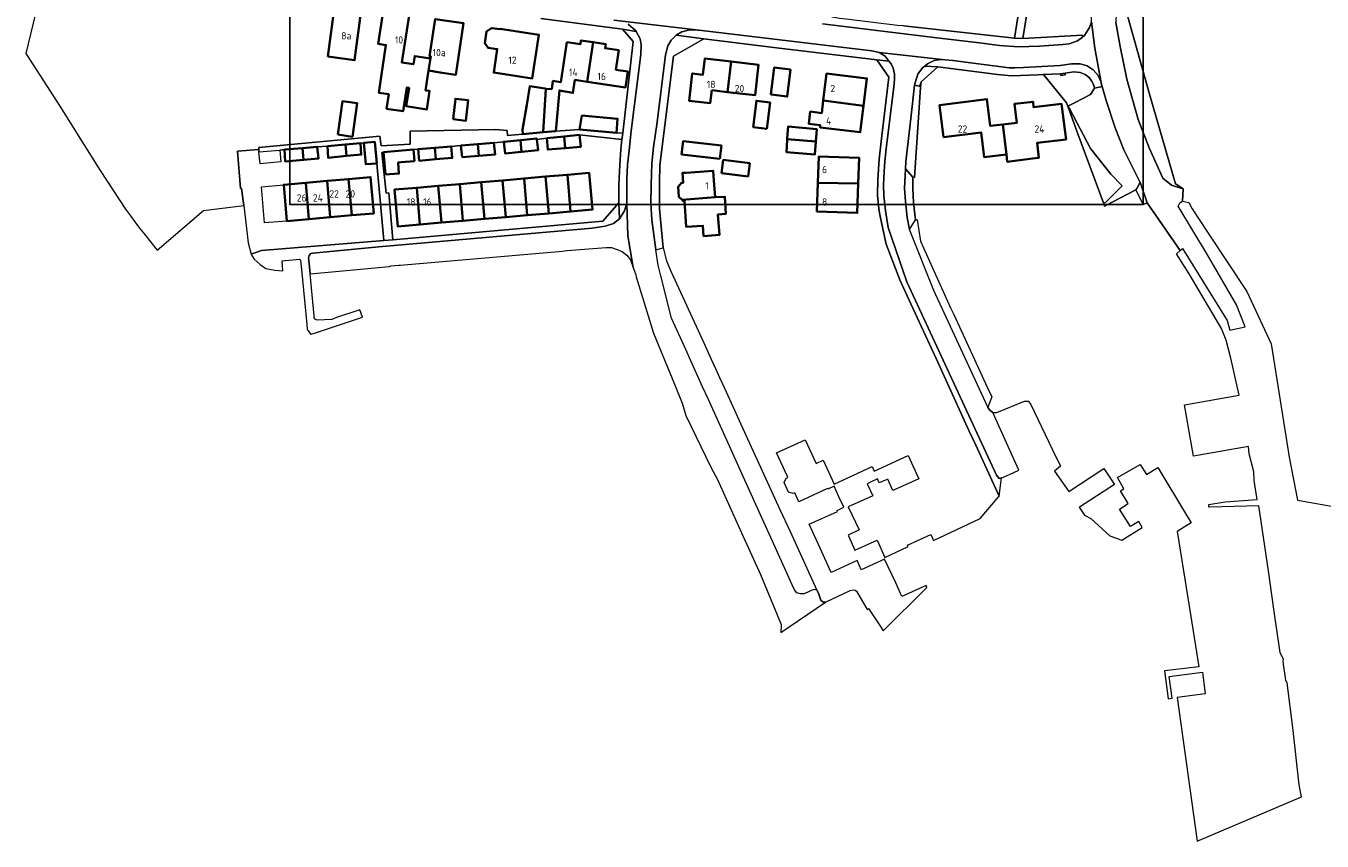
# Model space of a CAD drawing. Header units: metres. Extents: x 248443 to 248952, y 478751 to 479355.
# Tile 1 of 7: x 248443 to 248763, y 478751 to 478952. Entities that reach past the tile are written whole.
import ezdxf
from ezdxf.enums import TextEntityAlignment as Align

# ---------------------------------------------------------------- set-up
doc = ezdxf.new("R2010")
doc.units = ezdxf.units.M
for name, color, linetype, lineweight in [('B-XX-GR-GROENVOORZIENING-GV', 80, 'Continuous', 18), ('B-XX-OG-BEBOUWING-GV', 7, 'Continuous', 35), ('B-XX-OG-BEBOUWING-T18', 10, 'Continuous', 18), ('B-XX-OG-TERREIN_ERF-GV', 7, 'Continuous', 18), ('B-XX-VH-VERHARDING_GESLOTEN-GV', 252, 'Continuous', 18), ('B-XX-VH-VERHARDING_OPEN-GV', 252, 'Continuous', 18), ('N-BH-KL-ET_LS_OV_LICHTMAST-S', 7, 'Continuous', 25)]:
    doc.layers.add(name, color=color, linetype=linetype, lineweight=lineweight)
doc.styles.add('NLCS-ISO-M-T18', font='NLCS-ISO.ttf', dxfattribs={"height": 1.8})

msp = doc.modelspace()

# ---------------------------------------------------------------- linework, layer by layer
at = {"layer": 'B-XX-GR-GROENVOORZIENING-GV'}
for points in [[(248688.867, 478949.344), (248703.589, 478950.144), (248703.6, 478949.682), (248704.1, 478950.044), (248705.367, 478952.067), (248705.811, 478953.467), (248705.8, 478955.711), (248704.467, 478969.4), (248692.456, 478971.244)], [(248714.22, 478956.74), (248713.801, 478958.224), (248712.867, 478957.144), (248711.956, 478955.167), (248711.859, 478953.673), (248711.833, 478953.267), (248712.889, 478947.4), (248714.567, 478939.333), (248717.311, 478929.389), (248720.089, 478922.4), (248723.449, 478914.849), (248725.6, 478913.14), (248726.786, 478912.767), (248728.46, 478912.24), (248726.58, 478913.48), (248720.18, 478935.6)], [(248700.014, 478932.614), (248700.015, 478932.615), (248701.783, 478933.53), (248705.596, 478935.502), (248706.589, 478937.1), (248706.4, 478937.811), (248705.833, 478938.9), (248705.233, 478939.711), (248704.233, 478940.489), (248703.067, 478940.944), (248701.456, 478941.144), (248699.318, 478940.818), (248699.356, 478940.4), (248698.256, 478940.2), (248698.178, 478940.644), (248693.967, 478940.444), (248699.7, 478933.489)], [(248661.789, 478915.133), (248662.167, 478915.033), (248663.689, 478937.267), (248663.833, 478938.622), (248663.8, 478938.6), (248663.389, 478937.6), (248662.211, 478937.822), (248661.233, 478929.611), (248660.056, 478918.989), (248659.976, 478917.202)], [(248713.393, 478912.956), (248709.838, 478909.485), (248709.667, 478909.318), (248708.835, 478908.527), (248709.033, 478907.989), (248716.772, 478912.022), (248716.98, 478912.3), (248717.84, 478913.9), (248717.767, 478914), (248713.811, 478921.889), (248711.633, 478927.311), (248709.433, 478934.044), (248708.456, 478937.489), (248706.589, 478937.1), (248705.596, 478935.502), (248701.783, 478933.53), (248700.015, 478932.615), (248700.519, 478931.872), (248705.563, 478922.191), (248710.572, 478915.833)], [(248708.835, 478908.527), (248709.667, 478909.318), (248709.838, 478909.485), (248713.393, 478912.956), (248710.572, 478915.833), (248705.563, 478922.191), (248700.519, 478931.872), (248700.015, 478932.615), (248700.014, 478932.614), (248702.211, 478926.489)]]:
    msp.add_lwpolyline(points, close=True, dxfattribs=at)
at = {"layer": 'B-XX-OG-BEBOUWING-GV'}
for points in [[(248517.49, 478944.918), (248524.037, 478943.979), (248525.728, 478956.889), (248519.197, 478957.837)], [(248542.75, 478944.416), (248538.886, 478945), (248538.579, 478942.97), (248535.745, 478943.399), (248537.507, 478955.049), (248531.079, 478956.021), (248529.869, 478948.023), (248531.767, 478947.736), (248530.661, 478940.422), (248529.995, 478935.946), (248532.484, 478935.576), (248531.943, 478931.999), (248536.012, 478931.383), (248536.899, 478937.242), (248537.487, 478937.153), (248536.8, 478932.606), (248541.884, 478931.85), (248542.559, 478936.389), (248541.558, 478936.538), (248542.295, 478941.41)], [(248542.75, 478944.416), (248542.295, 478941.41), (248545.642, 478940.912), (248549.031, 478940.408), (248550.919, 478953.096), (248543.928, 478954.136), (248542.565, 478944.971), (248542.827, 478944.932)], [(248559.981, 478951.622), (248557.844, 478951.911), (248556.611, 478951.089), (248556.144, 478948.233), (248557, 478947.033), (248559.241, 478946.74), (248558.364, 478940.953), (248567.887, 478939.508), (248569.522, 478950.288), (248559.998, 478951.732)], [(248571.258, 478936.956), (248570.559, 478926.189), (248573.667, 478926.467), (248574.58, 478936.518), (248577.905, 478935.918), (248578.387, 478939.136), (248581.419, 478938.682), (248582.944, 478948.414), (248579.887, 478948.871), (248579.743, 478947.909), (248576.409, 478948.408), (248574.94, 478938.593), (248572.988, 478938.885), (248572.685, 478936.86)], [(248582.944, 478948.414), (248581.419, 478938.682), (248590.884, 478937.266), (248591.47, 478941.186), (248588.496, 478941.629), (248589.215, 478946.436), (248585.857, 478946.939), (248586.009, 478947.955)], [(248612.162, 478936.578), (248616.023, 478936.126), (248616.958, 478943.628), (248610.432, 478944.392), (248609.965, 478940.409), (248607.362, 478940.713), (248606.576, 478934), (248611.791, 478933.389)], [(248616.023, 478936.126), (248622.832, 478935.329), (248623.712, 478942.837), (248616.958, 478943.628)], [(248626.778, 478935.533), (248630.8, 478935.011), (248631.567, 478941.689), (248627.567, 478942.178), (248626.767, 478935.533)], [(248649.599, 478932.724), (248650.425, 478939.479), (248640.493, 478940.692), (248639.678, 478934.032)], [(248571.258, 478936.956), (248571.1, 478936.967), (248567.244, 478937.567), (248566.533, 478932.989), (248565.467, 478926.878), (248565.576, 478925.767), (248565.578, 478925.744), (248570.559, 478926.189)], [(248519.882, 478925.625), (248523.518, 478925.107), (248524.693, 478933.351), (248521.049, 478933.878)], [(248548.369, 478929.409), (248551.514, 478929.053), (248552.086, 478934.11), (248548.941, 478934.465)], [(248625.744, 478927.067), (248626.533, 478933.589), (248623.167, 478934), (248622.4, 478927.467)], [(248639.678, 478934.032), (248639.298, 478930.922), (248636.456, 478931.289), (248636.111, 478928.267), (248638.932, 478927.922), (248638.868, 478927.402), (248648.799, 478926.187), (248649.599, 478932.724)], [(248684.825, 478920.743), (248683.986, 478928.139), (248680.861, 478927.75), (248680.036, 478934.387), (248668.345, 478932.932), (248669.33, 478925.011), (248678.596, 478926.163), (248679.354, 478920.061)], [(248683.986, 478928.139), (248684.825, 478920.743), (248685.049, 478918.939), (248691.28, 478919.714), (248692.852, 478919.9), (248692.41, 478923.566), (248699.548, 478924.442), (248699.316, 478926.189), (248698.442, 478933.214), (248691.556, 478932.357), (248691.431, 478933.73), (248686.858, 478933.25), (248687.038, 478931.794), (248687.441, 478928.569)], [(248588.644, 478926.1), (248588.911, 478929.544), (248580.111, 478930.311), (248579.535, 478926.9), (248579.533, 478926.889)], [(248630.786, 478924.51), (248637.847, 478923.929), (248638.111, 478926.967), (248631.003, 478927.606), (248630.8, 478924.711)], [(248526.311, 478923.578), (248526.789, 478918.311), (248529.533, 478918.533), (248529.033, 478923.833)], [(248554.688, 478920.408), (248558.733, 478920.744), (248558.433, 478923.633), (248554.426, 478923.284)], [(248565.261, 478921.374), (248564.992, 478924.262), (248560.844, 478923.867), (248561.167, 478921)], [(248565.261, 478921.374), (248569.3, 478921.744), (248569.022, 478924.433), (248569, 478924.644), (248564.992, 478924.262)], [(248571.444, 478924.778), (248571.711, 478921.933), (248575.985, 478922.307), (248575.737, 478925.184)], [(248575.985, 478922.307), (248579.844, 478922.644), (248579.544, 478925.544), (248575.737, 478925.184)], [(248614.138, 478919.627), (248614.52, 478922.905), (248605.083, 478924.003), (248604.702, 478920.725)], [(248637.847, 478923.929), (248630.786, 478924.51), (248630.656, 478922.6), (248630.567, 478921.311), (248637.567, 478920.7)], [(248506.778, 478921.933), (248506.922, 478919.011), (248511.485, 478919.394), (248511.229, 478922.302)], [(248511.485, 478919.394), (248515.133, 478919.7), (248514.833, 478922.6), (248511.229, 478922.302)], [(248517.378, 478922.811), (248517.511, 478919.933), (248522.045, 478920.351), (248521.794, 478923.199)], [(248522.045, 478920.351), (248525.711, 478920.689), (248525.478, 478923.522), (248521.794, 478923.199)], [(248538.796, 478919.085), (248538.567, 478921.933), (248531.2, 478921.267), (248531.689, 478915.789), (248534.967, 478916.022), (248534.789, 478918.7), (248535.533, 478918.8)], [(248544.093, 478919.531), (248543.833, 478922.375), (248539.711, 478922.022), (248539.989, 478919.167)], [(248543.833, 478922.375), (248544.093, 478919.531), (248548.133, 478919.889), (248547.889, 478922.722)], [(248554.688, 478920.408), (248554.426, 478923.284), (248550.278, 478922.922), (248550.589, 478920.067)], [(248614.569, 478916.119), (248621.117, 478915.29), (248621.531, 478918.564), (248614.984, 478919.393)], [(248648.308, 478913.55), (248648.528, 478919.885), (248638.586, 478920.229), (248638.36, 478913.711)], [(248517.266, 478914.185), (248511.986, 478913.72), (248512.775, 478904.776), (248518.055, 478905.242)], [(248518.055, 478905.242), (248523.335, 478905.707), (248522.547, 478914.651), (248517.266, 478914.185)], [(248523.335, 478905.707), (248528.765, 478906.186), (248527.977, 478915.13), (248522.547, 478914.651)], [(248556.064, 478904.812), (248561.36, 478905.269), (248560.578, 478914.337), (248555.283, 478913.881)], [(248561.36, 478905.269), (248566.655, 478905.725), (248565.873, 478914.794), (248560.578, 478914.337)], [(248566.655, 478905.725), (248571.95, 478906.181), (248571.168, 478915.25), (248565.873, 478914.794)], [(248576.553, 478915.714), (248571.168, 478915.25), (248571.95, 478906.181), (248577.334, 478906.645)], [(248577.334, 478906.645), (248582.719, 478907.109), (248581.939, 478916.178), (248576.553, 478915.714)], [(248605.845, 478916.22), (248604.939, 478916.156), (248605.109, 478913.751), (248604.69, 478913.722), (248603.857, 478912.741), (248604.029, 478910.307), (248604.875, 478909.492), (248612.994, 478910.15), (248612.702, 478914.284), (248612.532, 478916.692)], [(248511.986, 478913.72), (248506.556, 478913.241), (248507.345, 478904.297), (248512.775, 478904.776)], [(248539.398, 478912.513), (248533.925, 478912.041), (248534.705, 478902.972), (248540.179, 478903.444)], [(248544.693, 478912.969), (248539.398, 478912.513), (248540.179, 478903.444), (248545.474, 478903.9)], [(248549.988, 478913.425), (248544.693, 478912.969), (248545.474, 478903.9), (248550.769, 478904.356)], [(248555.283, 478913.881), (248549.988, 478913.425), (248550.769, 478904.356), (248556.064, 478904.812)], [(248648.308, 478913.55), (248638.36, 478913.711), (248638.116, 478906.648), (248648.057, 478906.304)], [(248605.424, 478909.292), (248605.881, 478902.839), (248609.965, 478903.128), (248610.133, 478900.578), (248614.067, 478900.867), (248613.641, 478905.895), (248615.611, 478906.067), (248615.4, 478910.267), (248612.994, 478910.15), (248604.875, 478909.492), (248605.008, 478909.364), (248605.015, 478909.264)]]:
    msp.add_lwpolyline(points, close=True, dxfattribs=at)
at = {"layer": 'B-XX-OG-TERREIN_ERF-GV'}
for points in [[(248450.103, 478975.375), (248442.974, 478945.671), (248443.142, 478945.37), (248451.304, 478932.62), (248457.273, 478923.147), (248461.329, 478916.771), (248464.44, 478911.964), (248467.546, 478907.218), (248468.765, 478905.562), (248469.853, 478904.094), (248470.997, 478902.559), (248472.206, 478901.018), (248475.367, 478897.103), (248486.803, 478906.888), (248496.699, 478908.087), (248496.189, 478912.344), (248495.944, 478912.311), (248495.144, 478921.567), (248500.429, 478921.981), (248500.4, 478922.467), (248530.267, 478925.2), (248530.567, 478922.833), (248537.789, 478923.3), (248537.8, 478926.467), (248558.844, 478926.911), (248561.667, 478926.6), (248561.8, 478925.433), (248565.576, 478925.767), (248565.467, 478926.878), (248566.533, 478932.989), (248567.244, 478937.567), (248571.1, 478936.967), (248571.258, 478936.956), (248572.685, 478936.86), (248572.988, 478938.885), (248574.94, 478938.593), (248576.409, 478948.408), (248579.743, 478947.909), (248579.887, 478948.871), (248582.944, 478948.414), (248586.009, 478947.955), (248585.857, 478946.939), (248589.215, 478946.436), (248588.496, 478941.629), (248591.47, 478941.186), (248590.884, 478937.266), (248581.419, 478938.682), (248578.387, 478939.136), (248577.905, 478935.918), (248574.58, 478936.518), (248573.667, 478926.467), (248579.535, 478926.9), (248580.111, 478930.311), (248588.911, 478929.544), (248588.644, 478926.1), (248590.2, 478925.989), (248592.767, 478948.567), (248590.169, 478951.633), (248570, 478954.244)], [(248659.431, 478952.5), (248686.833, 478949.444), (248690.322, 478971.222)], [(248550.919, 478953.096), (248549.031, 478940.408), (248545.642, 478940.912), (248542.295, 478941.41), (248541.558, 478936.538), (248542.559, 478936.389), (248541.884, 478931.85), (248536.8, 478932.606), (248537.487, 478937.153), (248536.899, 478937.242), (248536.012, 478931.383), (248531.943, 478931.999), (248532.484, 478935.576), (248529.995, 478935.946), (248530.661, 478940.422), (248531.767, 478947.736), (248529.869, 478948.023), (248531.079, 478956.021)], [(248714.22, 478956.74), (248720.18, 478935.6), (248726.58, 478913.48), (248728.46, 478912.24), (248728.28, 478909.18), (248729.868, 478908.879), (248730.651, 478907.278), (248734.28, 478901.76), (248744.14, 478886.9), (248744.16, 478886.9), (248750.18, 478873.98), (248754.58, 478845.98), (248756.62, 478835.44), (248779.96, 478831.28)], [(248537.507, 478955.049), (248535.745, 478943.399), (248538.579, 478942.97), (248538.886, 478945), (248542.75, 478944.416), (248542.827, 478944.932), (248542.565, 478944.971), (248543.928, 478954.136)]]:
    msp.add_lwpolyline(points, dxfattribs=at)
for points in [[(248517.49, 478944.918), (248519.197, 478957.837), (248525.728, 478956.889), (248524.037, 478943.979)], [(248559.981, 478951.622), (248559.998, 478951.732), (248569.522, 478950.288), (248567.887, 478939.508), (248558.364, 478940.953), (248559.241, 478946.74), (248557, 478947.033), (248556.144, 478948.233), (248556.611, 478951.089), (248557.844, 478951.911)], [(248654.822, 478821.289), (248660.589, 478824), (248660.422, 478824.333), (248666.178, 478826.922), (248666.819, 478825.466), (248678.378, 478830.856), (248683.089, 478836.367), (248677.3, 478848.989), (248675.633, 478852.422), (248669.078, 478866.9), (248667.922, 478869.456), (248660.811, 478884.911), (248658.589, 478889.822), (248655.189, 478898.578), (248654.111, 478903.511), (248653.589, 478905.867), (248653.333, 478907.3), (248653.056, 478910.644), (248653.089, 478914.533), (248653.456, 478919.544), (248653.967, 478923.922), (248654.133, 478925.344), (248655.867, 478939.789), (248652.896, 478944.045), (248628.1, 478947.078), (248610.208, 478949.243), (248602.7, 478945), (248599.389, 478918.1), (248599.233, 478913.689), (248599.3, 478907.344), (248600.211, 478897.667), (248601.002, 478894.504), (248602.078, 478891.956), (248610.2, 478874.2), (248612.778, 478868.578), (248612.756, 478868.6), (248614.067, 478865.667), (248615.278, 478863.078), (248621, 478850.556), (248623.3, 478845.489), (248628.978, 478833.067), (248631.511, 478827.656), (248638.1, 478813.222), (248638.522, 478812.456), (248639.089, 478810.722), (248639.656, 478810.222), (248640.256, 478810.222), (248646.333, 478813.133), (248647.022, 478813.311), (248647.556, 478813.222), (248647.878, 478812.911), (248650.467, 478808.422), (248650.811, 478808.663), (248653.934, 478803.958), (248654.433, 478803.172), (248665.252, 478813.833), (248665.022, 478814.378), (248659.078, 478811.656), (248657.537, 478814.978), (248654.8, 478820.878), (248649.022, 478818.167), (248648.178, 478820.178), (248648.044, 478820.473), (248641.598, 478817.562), (248638.907, 478823.518), (248636.211, 478829.485), (248643.152, 478832.622), (248643.064, 478832.817), (248644.7, 478833.656), (248643.539, 478836.233), (248642.37, 478838.827), (248640.773, 478838.099), (248640.706, 478838.246), (248633.633, 478835.022), (248632.639, 478837.201), (248632.23, 478837.014), (248631.117, 478837.374), (248630.027, 478839.765), (248630.485, 478840.842), (248630.893, 478841.028), (248630.811, 478841.209), (248628.133, 478847.082), (248635.208, 478850.308), (248637.889, 478844.425), (248639.663, 478845.234), (248642.342, 478839.359), (248651.722, 478843.7), (248652.222, 478842.567), (248660.611, 478846.422), (248661.867, 478843.682), (248663.233, 478840.7), (248656.789, 478837.8), (248655.556, 478840.556), (248653.481, 478839.668), (248653.408, 478839.837), (248653.033, 478840.7), (248651.312, 478839.824), (248650.522, 478839.422), (248651.878, 478836.489), (248645.833, 478833.733), (248648.522, 478828.056), (248645.786, 478826.792), (248645.863, 478826.62), (248647.474, 478823.054), (248652.956, 478825.522)], [(248616.958, 478943.628), (248623.712, 478942.837), (248622.832, 478935.329), (248616.023, 478936.126), (248612.162, 478936.578), (248611.791, 478933.389), (248606.576, 478934), (248607.362, 478940.713), (248609.965, 478940.409), (248610.432, 478944.392)], [(248626.778, 478935.533), (248626.767, 478935.533), (248627.567, 478942.178), (248631.567, 478941.689), (248630.8, 478935.011)], [(248639.678, 478934.032), (248640.493, 478940.692), (248650.425, 478939.479), (248649.599, 478932.724), (248648.799, 478926.187), (248638.868, 478927.402), (248638.932, 478927.922), (248636.111, 478928.267), (248636.456, 478931.289), (248639.298, 478930.922)], [(248704.075, 478831.687), (248705.634, 478830.847), (248710.393, 478826.585), (248713.321, 478825.547), (248718.361, 478828.688), (248717.52, 478830.1), (248715.42, 478828.92), (248712.74, 478833.18), (248714.84, 478834.62), (248712.98, 478837.72), (248713.77, 478838.21), (248712.22, 478840.96), (248717.84, 478844.24), (248719.44, 478841.77), (248722.2, 478843.49), (248728.74, 478832.54), (248730.4, 478829.78), (248726.99, 478827.67), (248730.32, 478806.67), (248732.333, 478794.307), (248723.856, 478793.241), (248724.716, 478786.358), (248725.722, 478786.53), (248725.012, 478791.901), (248733.184, 478792.981), (248733.894, 478787.611), (248726.971, 478786.695), (248731.88, 478751.26), (248757.624, 478762.171), (248757.04, 478765.16), (248755.52, 478779.26), (248754.11, 478790.34), (248753.778, 478790.929), (248753.693, 478791.521), (248753.213, 478794.907), (248753.096, 478795.732), (248753.2, 478796.04), (248752.38, 478797.8), (248751.256, 478805.581), (248750.83, 478808.525), (248749.47, 478817.94), (248747.14, 478834), (248734.93, 478833.64), (248734.8, 478833.64), (248734.77, 478834.31), (248738.82, 478835.02), (248746.724, 478835.575), (248745.92, 478840.216), (248745.9, 478842.42), (248744.76, 478846.81), (248744.537, 478848.686), (248730.978, 478846.284), (248728.735, 478858.947), (248742.294, 478861.349), (248740.24, 478870.44), (248739.06, 478874.9), (248738.573, 478876.09), (248737.89, 478877.77), (248737.88, 478877.78), (248729.94, 478891.24), (248726.78, 478896.21), (248727.67, 478897.03), (248719.6, 478908.76), (248718.582, 478908.401), (248716.772, 478912.022), (248709.033, 478907.989), (248708.835, 478908.527), (248702.211, 478926.489), (248700.014, 478932.614), (248699.7, 478933.489), (248693.967, 478940.444), (248692.656, 478940.389), (248686.111, 478940.1), (248682.689, 478940.5), (248682.678, 478940.5), (248667.956, 478942.344), (248663.833, 478938.622), (248663.689, 478937.267), (248662.167, 478915.033), (248661.789, 478915.133), (248661.733, 478912.511), (248661.889, 478908.767), (248662.4, 478904.611), (248662.863, 478904.596), (248663.684, 478899.353), (248669.556, 478886.133), (248671.067, 478882.867), (248671.833, 478881.189), (248680.211, 478863.1), (248681.222, 478860.922), (248680.231, 478858.316), (248680.233, 478858.311), (248680.822, 478857.556), (248681.478, 478857.011), (248682.478, 478857.056), (248689.3, 478859.822), (248690.2, 478859.822), (248690.822, 478859.189), (248696.178, 478847.8), (248698.2, 478843.808), (248696.72, 478842.56), (248700.212, 478837.541), (248708.88, 478843.24), (248711.54, 478839.24), (248702.844, 478833.65), (248702.807, 478833.705)], [(248519.882, 478925.625), (248521.049, 478933.878), (248524.693, 478933.351), (248523.518, 478925.107)], [(248548.369, 478929.409), (248548.941, 478934.465), (248552.086, 478934.11), (248551.514, 478929.053)], [(248625.744, 478927.067), (248622.4, 478927.467), (248623.167, 478934), (248626.533, 478933.589)], [(248687.038, 478931.794), (248686.858, 478933.25), (248691.431, 478933.73), (248691.556, 478932.357), (248698.442, 478933.214), (248699.316, 478926.189), (248699.548, 478924.442), (248692.41, 478923.566), (248692.852, 478919.9), (248691.28, 478919.714), (248685.049, 478918.939), (248684.825, 478920.743), (248679.354, 478920.061), (248678.596, 478926.163), (248669.33, 478925.011), (248668.345, 478932.932), (248680.036, 478934.387), (248680.861, 478927.75), (248683.986, 478928.139), (248687.441, 478928.569)], [(248630.656, 478922.6), (248630.786, 478924.51), (248630.8, 478924.711), (248631.003, 478927.606), (248638.111, 478926.967), (248637.847, 478923.929), (248637.567, 478920.7), (248630.567, 478921.311)], [(248496.699, 478908.087), (248497.8, 478898.889), (248498.533, 478896.111), (248501.067, 478897.011), (248531.305, 478899.5), (248529.533, 478918.533), (248526.789, 478918.311), (248526.311, 478923.578), (248525.478, 478923.522), (248525.711, 478920.689), (248522.045, 478920.351), (248517.511, 478919.933), (248517.378, 478922.811), (248514.833, 478922.6), (248515.133, 478919.7), (248511.485, 478919.394), (248506.922, 478919.011), (248506.778, 478921.933), (248505.589, 478921.789), (248505.889, 478918.9), (248500.744, 478918.433), (248500.444, 478921.344), (248500.467, 478921.344), (248500.429, 478921.981), (248495.144, 478921.567), (248495.944, 478912.311), (248496.189, 478912.344)], [(248547.889, 478922.722), (248548.133, 478919.889), (248544.093, 478919.531), (248539.989, 478919.167), (248539.711, 478922.022), (248538.567, 478921.933), (248538.796, 478919.085), (248535.533, 478918.8), (248534.789, 478918.7), (248534.967, 478916.022), (248531.689, 478915.789), (248531.2, 478921.267), (248530.8, 478921.2), (248531.844, 478911.167), (248532.467, 478911.233), (248533.467, 478899.633), (248585.311, 478904.233), (248589.244, 478908.822), (248589.244, 478909.189), (248589.267, 478913.2), (248589.511, 478918.167), (248589.711, 478921.989), (248589.989, 478924.4), (248579.544, 478925.544), (248579.844, 478922.644), (248575.985, 478922.307), (248571.711, 478921.933), (248571.444, 478924.778), (248569.022, 478924.433), (248569.3, 478921.744), (248565.261, 478921.374), (248561.167, 478921), (248560.844, 478923.867), (248558.433, 478923.633), (248558.733, 478920.744), (248554.688, 478920.408), (248550.589, 478920.067), (248550.278, 478922.922)], [(248614.138, 478919.627), (248604.702, 478920.725), (248605.083, 478924.003), (248614.52, 478922.905)], [(248614.569, 478916.119), (248614.984, 478919.393), (248621.531, 478918.564), (248621.117, 478915.29)], [(248638.36, 478913.711), (248638.586, 478920.229), (248648.528, 478919.885), (248648.308, 478913.55), (248648.057, 478906.304), (248638.116, 478906.648)], [(248511.986, 478913.72), (248517.266, 478914.185), (248522.547, 478914.651), (248527.977, 478915.13), (248528.765, 478906.186), (248523.335, 478905.707), (248518.055, 478905.242), (248512.775, 478904.776), (248507.345, 478904.297), (248501.855, 478903.813), (248501.067, 478912.757), (248506.556, 478913.241)], [(248544.693, 478912.969), (248549.988, 478913.425), (248555.283, 478913.881), (248560.578, 478914.337), (248565.873, 478914.794), (248571.168, 478915.25), (248576.553, 478915.714), (248581.939, 478916.178), (248582.719, 478907.109), (248577.334, 478906.645), (248571.95, 478906.181), (248566.655, 478905.725), (248561.36, 478905.269), (248556.064, 478904.812), (248550.769, 478904.356), (248545.474, 478903.9), (248540.179, 478903.444), (248534.705, 478902.972), (248533.925, 478912.041), (248539.398, 478912.513)], [(248605.109, 478913.751), (248604.939, 478916.156), (248605.845, 478916.22), (248612.532, 478916.692), (248612.702, 478914.284), (248612.994, 478910.15), (248615.4, 478910.267), (248615.611, 478906.067), (248613.641, 478905.895), (248614.067, 478900.867), (248610.133, 478900.578), (248609.965, 478903.128), (248605.881, 478902.839), (248605.424, 478909.292), (248605.015, 478909.264), (248605.008, 478909.364), (248604.875, 478909.492), (248604.029, 478910.307), (248603.857, 478912.741), (248604.69, 478913.722)]]:
    msp.add_lwpolyline(points, close=True, dxfattribs=at)
at = {"layer": 'B-XX-VH-VERHARDING_GESLOTEN-GV'}
msp.add_lwpolyline([(248591.544, 478952.867), (248593.333, 478951.311), (248593.483, 478951.052), (248594.5, 478949.3), (248594.733, 478947.811), (248594.7, 478945.389), (248592.311, 478926.567), (248591.744, 478921.7), (248591.344, 478918.167), (248591.244, 478914.689), (248591.211, 478910.744), (248591.189, 478908.689), (248591.439, 478900.625), (248592.783, 478892.85), (248593.433, 478890.978), (248593.511, 478890.522), (248597.793, 478876.64), (248602.987, 478863.998), (248604.889, 478859.367), (248605.778, 478856.278), (248611.922, 478843.578), (248613.533, 478840.489), (248619.516, 478827.331), (248624.222, 478817.078), (248629.3, 478804.678), (248629.211, 478802.756), (248640.256, 478810.222), (248639.656, 478810.222), (248639.089, 478810.722), (248638.522, 478812.456), (248638.1, 478813.222), (248637.456, 478813.378), (248636.7, 478813.1), (248636.159, 478812.86), (248634.922, 478812.311), (248634.022, 478812.278), (248633.178, 478812.533), (248632.533, 478813.3), (248631.973, 478814.538), (248628.176, 478822.936), (248627.122, 478825.267), (248624.578, 478830.911), (248619.167, 478842.878), (248616.6, 478848.556), (248611.233, 478860.389), (248609.889, 478863.389), (248607.326, 478869.054), (248606.989, 478869.8), (248605.722, 478872.611), (248602.233, 478880.322), (248599.578, 478890.767), (248598.9, 478893.411), (248598.9, 478893.433), (248598.393, 478897.201), (248597.4, 478904.578), (248597.167, 478908.689), (248597.211, 478913.267), (248597.367, 478918.467), (248597.789, 478922.544), (248598.689, 478928.733), (248600.744, 478945.289), (248601.311, 478947.533), (248602.167, 478948.967), (248603.358, 478950.158), (248603.389, 478950.189), (248604.767, 478951), (248606.444, 478951.389), (248607.9, 478951.5), (248609.7, 478951.311), (248588.011, 478953.9)], dxfattribs=at)
for points in [[(248653.467, 478945.911), (248654.933, 478944.967), (248655.88, 478943.746), (248656.389, 478943.089), (248656.911, 478942.033), (248657.267, 478940.511), (248657.256, 478939.233), (248657.089, 478937.444), (248655.189, 478922.111), (248654.867, 478919.044), (248654.667, 478916.511), (248654.556, 478913.244), (248654.6, 478910.544), (248655.033, 478906.789), (248655.667, 478902.7), (248660.3, 478889.311), (248682.433, 478841.567), (248683.078, 478840.722), (248683.6, 478840.889), (248684.122, 478841.056), (248686.7, 478842.235), (248687.891, 478842.78), (248681.478, 478857.011), (248680.822, 478857.556), (248680.233, 478858.311), (248680.231, 478858.316), (248666.978, 478887.111), (248660.922, 478902.167), (248660.9, 478902.233), (248660.333, 478905.144), (248659.911, 478909.111), (248659.689, 478912.389), (248659.9, 478915.5), (248659.976, 478917.202), (248660.056, 478918.989), (248661.233, 478929.611), (248662.211, 478937.822), (248662.256, 478938.133), (248663.011, 478940.567), (248664.111, 478942.067), (248664.699, 478942.538), (248665.4, 478943.1), (248666.989, 478943.889), (248668.611, 478944.2), (248669.7, 478944.089)], [(248532.633, 478893.078), (248532.989, 478893.211), (248534.967, 478893.378), (248535.278, 478893.378), (248575.3, 478896.867), (248575.722, 478896.956), (248576.489, 478897.011), (248586.078, 478897.778), (248587.389, 478897.722), (248588.611, 478897.367), (248590.022, 478896.756), (248591.222, 478895.833), (248592.133, 478894.722), (248592.783, 478892.85), (248591.439, 478900.625), (248591.189, 478908.689), (248590.633, 478906.833), (248589.411, 478904.833), (248587.889, 478903.711), (248585.9, 478903.011), (248582.633, 478902.567), (248530, 478897.911), (248513.789, 478896.389), (248513.233, 478896.244), (248512.811, 478895.767), (248512.667, 478895.111), (248512.756, 478894.6), (248513.073, 478891.275)]]:
    msp.add_lwpolyline(points, close=True, dxfattribs=at)
at = {"layer": 'B-XX-VH-VERHARDING_OPEN-GV'}
for points in [[(248690.322, 478971.222), (248686.833, 478949.444), (248688.867, 478949.344), (248692.456, 478971.244)], [(248639.441, 478952.925), (248643.467, 478952.444), (248667.667, 478949.533), (248678.2, 478948.267), (248683.111, 478947.589), (248687.8, 478947.311), (248693, 478947.489), (248698.8, 478947.889), (248700.356, 478948.044), (248702.367, 478948.789), (248703.6, 478949.682), (248703.589, 478950.144), (248688.867, 478949.344), (248686.833, 478949.444), (248659.431, 478952.5), (248657.989, 478952.589), (248645.3, 478954.111), (248643.633, 478954.3), (248641.911, 478954.644), (248640.867, 478955.1), (248639.789, 478956.1), (248639.222, 478957.053), (248636.333, 478957.4)], [(248570, 478954.244), (248590.169, 478951.633), (248593.483, 478951.052), (248593.333, 478951.311), (248591.544, 478952.867)], [(248588.011, 478953.9), (248609.7, 478951.311), (248651.633, 478946.289), (248653.467, 478945.911), (248669.7, 478944.089), (248671.656, 478943.889), (248685.556, 478942.144), (248686.889, 478942.089), (248689.056, 478942.167), (248698.067, 478942.689), (248700.911, 478943.067), (248703, 478943.111), (248704.733, 478942.567), (248706.211, 478941.6), (248707.467, 478940.2), (248708.2, 478938.544), (248708.336, 478938.006), (248706.618, 478946.922), (248705.811, 478953.467), (248705.367, 478952.067), (248704.1, 478950.044), (248703.6, 478949.682), (248702.367, 478948.789), (248700.356, 478948.044), (248698.8, 478947.889), (248693, 478947.489), (248687.8, 478947.311), (248683.111, 478947.589), (248678.2, 478948.267), (248667.667, 478949.533), (248643.467, 478952.444), (248639.441, 478952.925)], [(248705.811, 478953.467), (248706.618, 478946.922), (248708.336, 478938.006), (248708.467, 478937.489), (248708.456, 478937.489), (248709.433, 478934.044), (248711.633, 478927.311), (248713.811, 478921.889), (248717.767, 478914), (248717.84, 478913.9), (248719.6, 478908.76), (248727.67, 478897.03), (248728.28, 478897.52), (248739.34, 478879.74), (248739.923, 478877.4), (248743.705, 478878.207), (248741.58, 478883.62), (248734.48, 478895.96), (248727.22, 478908), (248727.6, 478908.82), (248728.28, 478909.18), (248728.46, 478912.24), (248726.786, 478912.767), (248725.6, 478913.14), (248723.449, 478914.849), (248720.089, 478922.4), (248717.311, 478929.389), (248714.567, 478939.333), (248712.889, 478947.4), (248711.833, 478953.267)]]:
    msp.add_lwpolyline(points, dxfattribs=at)
for points in [[(248590.2, 478925.989), (248589.989, 478924.4), (248589.711, 478921.989), (248589.511, 478918.167), (248589.267, 478913.2), (248589.244, 478909.189), (248589.244, 478908.822), (248589.411, 478904.833), (248590.633, 478906.833), (248591.189, 478908.689), (248591.211, 478910.744), (248591.244, 478914.689), (248591.344, 478918.167), (248591.744, 478921.7), (248592.311, 478926.567), (248594.7, 478945.389), (248594.733, 478947.811), (248594.5, 478949.3), (248593.483, 478951.052), (248590.169, 478951.633), (248592.767, 478948.567)], [(248603.358, 478950.158), (248602.167, 478948.967), (248601.311, 478947.533), (248600.744, 478945.289), (248598.689, 478928.733), (248597.789, 478922.544), (248597.367, 478918.467), (248597.211, 478913.267), (248597.167, 478908.689), (248597.4, 478904.578), (248598.393, 478897.201), (248600.211, 478897.667), (248599.3, 478907.344), (248599.233, 478913.689), (248599.389, 478918.1), (248602.7, 478945), (248610.208, 478949.243)], [(248628.1, 478947.078), (248652.896, 478944.045), (248655.88, 478943.746), (248654.933, 478944.967), (248653.467, 478945.911), (248651.633, 478946.289), (248609.7, 478951.311), (248607.9, 478951.5), (248606.444, 478951.389), (248604.767, 478951), (248603.389, 478950.189), (248603.358, 478950.158), (248610.208, 478949.243)], [(248654.111, 478903.511), (248655.189, 478898.578), (248658.589, 478889.822), (248660.811, 478884.911), (248667.922, 478869.456), (248669.078, 478866.9), (248675.633, 478852.422), (248677.3, 478848.989), (248683.089, 478836.367), (248683.6, 478840.889), (248683.078, 478840.722), (248682.433, 478841.567), (248660.3, 478889.311), (248655.667, 478902.7), (248655.033, 478906.789), (248654.6, 478910.544), (248654.556, 478913.244), (248654.667, 478916.511), (248654.867, 478919.044), (248655.189, 478922.111), (248657.089, 478937.444), (248657.256, 478939.233), (248657.267, 478940.511), (248656.911, 478942.033), (248656.389, 478943.089), (248655.88, 478943.746), (248652.896, 478944.045), (248655.867, 478939.789), (248654.133, 478925.344), (248653.967, 478923.922), (248653.456, 478919.544), (248653.089, 478914.533), (248653.056, 478910.644), (248653.333, 478907.3), (248653.589, 478905.867)], [(248693.967, 478940.444), (248698.178, 478940.644), (248699.318, 478940.818), (248701.456, 478941.144), (248703.067, 478940.944), (248704.233, 478940.489), (248705.233, 478939.711), (248705.833, 478938.9), (248706.4, 478937.811), (248706.589, 478937.1), (248708.456, 478937.489), (248708.467, 478937.489), (248708.336, 478938.006), (248708.2, 478938.544), (248707.467, 478940.2), (248706.211, 478941.6), (248704.733, 478942.567), (248703, 478943.111), (248700.911, 478943.067), (248698.067, 478942.689), (248689.056, 478942.167), (248686.889, 478942.089), (248685.556, 478942.144), (248671.656, 478943.889), (248669.7, 478944.089), (248668.611, 478944.2), (248666.989, 478943.889), (248665.4, 478943.1), (248664.699, 478942.538), (248667.956, 478942.344), (248682.678, 478940.5), (248682.689, 478940.5), (248686.111, 478940.1), (248692.656, 478940.389)], [(248667.956, 478942.344), (248664.699, 478942.538), (248664.111, 478942.067), (248663.011, 478940.567), (248662.256, 478938.133), (248662.211, 478937.822), (248663.389, 478937.6), (248663.8, 478938.6), (248663.833, 478938.622)], [(248698.178, 478940.644), (248698.256, 478940.2), (248699.356, 478940.4), (248699.318, 478940.818)], [(248525.478, 478923.522), (248526.311, 478923.578), (248529.033, 478923.833), (248529.533, 478918.533), (248531.305, 478899.5), (248533.467, 478899.633), (248532.467, 478911.233), (248531.844, 478911.167), (248530.8, 478921.2), (248531.2, 478921.267), (248538.567, 478921.933), (248539.711, 478922.022), (248543.833, 478922.375), (248547.889, 478922.722), (248550.278, 478922.922), (248554.426, 478923.284), (248558.433, 478923.633), (248560.844, 478923.867), (248564.992, 478924.262), (248569, 478924.644), (248569.022, 478924.433), (248571.444, 478924.778), (248575.737, 478925.184), (248579.544, 478925.544), (248589.989, 478924.4), (248590.2, 478925.989), (248588.644, 478926.1), (248579.533, 478926.889), (248579.535, 478926.9), (248573.667, 478926.467), (248570.559, 478926.189), (248565.578, 478925.744), (248565.576, 478925.767), (248561.8, 478925.433), (248561.667, 478926.6), (248558.844, 478926.911), (248537.8, 478926.467), (248537.789, 478923.3), (248530.567, 478922.833), (248530.267, 478925.2), (248500.4, 478922.467), (248500.429, 478921.981), (248500.467, 478921.344), (248505.589, 478921.789), (248506.778, 478921.933), (248511.229, 478922.302), (248514.833, 478922.6), (248517.378, 478922.811), (248521.794, 478923.199)], [(248661.789, 478915.133), (248659.976, 478917.202), (248659.9, 478915.5), (248659.689, 478912.389), (248659.911, 478909.111), (248660.333, 478905.144), (248660.9, 478902.233), (248662.4, 478904.611), (248661.889, 478908.767), (248661.733, 478912.511)], [(248716.772, 478912.022), (248718.582, 478908.401), (248719.6, 478908.76), (248717.84, 478913.9), (248716.98, 478912.3)], [(248525.977, 478880.547), (248525.333, 478882.37), (248519.582, 478880.447), (248518.433, 478880.033), (248514.778, 478879.867), (248514.333, 478880.056), (248514.067, 478880.411), (248514.067, 478880.856), (248513.073, 478891.275), (248512.756, 478894.6), (248512.667, 478895.111), (248512.811, 478895.767), (248513.233, 478896.244), (248513.789, 478896.389), (248530, 478897.911), (248582.633, 478902.567), (248585.9, 478903.011), (248587.889, 478903.711), (248589.411, 478904.833), (248589.244, 478908.822), (248585.311, 478904.233), (248533.467, 478899.633), (248531.305, 478899.5), (248501.067, 478897.011), (248498.533, 478896.111), (248498.889, 478895.511), (248499.244, 478894.911), (248500.789, 478893.589), (248502.189, 478892.611), (248504.389, 478892.133), (248506.36, 478892.022), (248506.192, 478894.5), (248510.441, 478894.866), (248510.691, 478894.654), (248510.957, 478892.345), (248512.233, 478878.795), (248512.356, 478877.489), (248513.233, 478876.322), (248513.356, 478876.378), (248514.122, 478876.622)]]:
    msp.add_lwpolyline(points, close=True, dxfattribs=at)
at = {"layer": 'N-BH-KL-ET_LS_OV_LICHTMAST-S'}
msp.add_lwpolyline([(248508.055, 479239.49), (248718.582, 479239.49), (248718.582, 478908.401), (248508.055, 478908.401)], close=True, dxfattribs=at)

# ---------------------------------------------------------------- texts
at = {"layer": 'B-XX-OG-BEBOUWING-T18', "style": 'NLCS-ISO-M-T18'}
for s, p in [('8a', (248522, 478950)), ('10', (248535, 478949)), ('10a', (248544.912, 478945.874)), ('12', (248563, 478944)), ('14', (248578, 478941)), ('16', (248585, 478940)), ('18', (248612, 478938)), ('20', (248619, 478937)), ('2', (248642, 478937)), ('4', (248641, 478929)), ('22', (248674, 478927)), ('24', (248693, 478927)), ('6', (248640, 478917)), ('26', (248511, 478910)), ('24', (248515, 478910)), ('22', (248519, 478911)), ('20', (248523, 478911)), ('1', (248611, 478913)), ('18', (248538, 478909)), ('16', (248542, 478909)), ('8', (248640, 478909))]:
    msp.add_text(s, height=1.8, dxfattribs=at).set_placement(p, align=Align.MIDDLE_CENTER)

doc.saveas('drawing.dxf')
